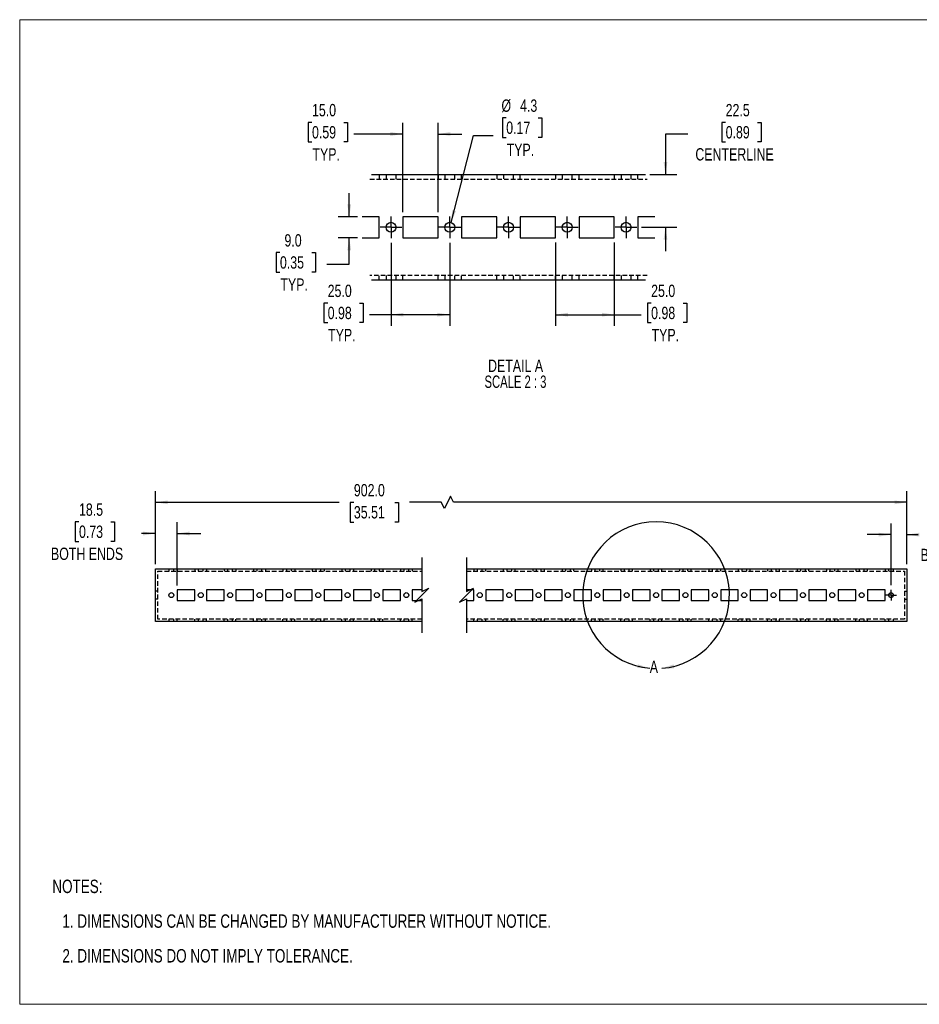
# Model space of a CAD drawing. Header units: millimetres. Extents: x 0 to 1295, y 0 to 838.
# Tile 1 of 4: x 0 to 766, y 0 to 838. Entities that reach past the tile are written whole.
import ezdxf

# ---------------------------------------------------------------- set-up
doc = ezdxf.new("R2010")
doc.units = ezdxf.units.MM
doc.header["$LTSCALE"] = 3
doc.linetypes.add('CENTERX2', pattern=[20.32, 12.7, -2.54, 2.54, -2.54])
doc.linetypes.add('HIDDEN', pattern=[1.905, 1.27, -0.635])
doc.layers.add('CENTER', color=40, linetype='CENTERX2')
doc.layers.add('HIDDEN', color=102, linetype='HIDDEN')
doc.layers.add('DIMENSIONS', color=140, linetype='Continuous', lineweight=25)
doc.layers.add('TEXT', color=140, linetype='Continuous', lineweight=25)
doc.styles.add('SLDTEXTSTYLE0', font='TXT', dxfattribs={"width": 0.75})
doc.styles.add('SLDTEXTSTYLE1', font='TXT', dxfattribs={"width": 0.681818})
doc.dimstyles.new('SLDDIMSTYLE0', dxfattribs={"dimtxt": 10.5, "dimasz": 10.5, "dimexe": 0, "dimexo": 0.0625, "dimgap": 2.625, "dimtad": 0, "dimtih": 1, "dimtoh": 1, "dimdec": 1, "dimrnd": 1e-09, "dimzin": 12, "dimdsep": 46, "dimtxsty": 'SLDTEXTSTYLE0', "dimsah": 1, "dimcen": 0.09, "dimadec": 0, "dimazin": 3, "dimtfac": 1, "dimtdec": 1, "dimtmove": 0, "dimatfit": 0, "dimfxl": 0, "dimfrac": 2, "dimtolj": 1, "dimtzin": 12, "dimarcsym": 0})
doc.dimstyles.new('SLDDIMSTYLE1', dxfattribs={"dimtxt": 10.5, "dimasz": 10.5, "dimexe": 0, "dimexo": 0.0625, "dimgap": 2.625, "dimtad": 0, "dimtih": 1, "dimtoh": 1, "dimdec": 1, "dimrnd": 1e-09, "dimzin": 4, "dimdsep": 46, "dimtxsty": 'SLDTEXTSTYLE0', "dimsah": 1, "dimcen": 0.09, "dimadec": 0, "dimazin": 1, "dimtfac": 1, "dimtdec": 1, "dimtofl": 0, "dimtmove": 0, "dimatfit": 3, "dimfxl": 0, "dimfrac": 2, "dimtolj": 1, "dimtzin": 12, "dimarcsym": 0})
doc.dimstyles.new('SLDDIMSTYLE4', dxfattribs={"dimtxt": 10.5, "dimasz": 10.5, "dimexe": 0, "dimexo": 0.0625, "dimgap": 2.625, "dimtad": 0, "dimtih": 1, "dimtoh": 1, "dimdec": 1, "dimlfac": 0.5, "dimrnd": 1e-09, "dimzin": 12, "dimdsep": 46, "dimtxsty": 'SLDTEXTSTYLE0', "dimsah": 1, "dimcen": 0.09, "dimadec": 0, "dimazin": 3, "dimtfac": 1, "dimtdec": 1, "dimtmove": 0, "dimatfit": 0, "dimfxl": 0, "dimfrac": 2, "dimtolj": 1, "dimtzin": 12, "dimarcsym": 0})
doc.dimstyles.new('SLDDIMSTYLE5', dxfattribs={"dimtxt": 10.5, "dimasz": 10.5, "dimexe": 0, "dimexo": 0.0625, "dimgap": 2.625, "dimtad": 0, "dimtih": 1, "dimtoh": 1, "dimdec": 1, "dimlfac": 0.5, "dimrnd": 1e-09, "dimzin": 12, "dimdsep": 46, "dimtxsty": 'SLDTEXTSTYLE0', "dimsah": 1, "dimcen": 0, "dimadec": 0, "dimazin": 3, "dimtfac": 1, "dimtdec": 1, "dimtofl": 0, "dimtmove": 0, "dimatfit": 3, "dimfxl": 0, "dimfrac": 2, "dimtolj": 1, "dimtzin": 12, "dimarcsym": 0})
doc.dimstyles.new('SLDDIMSTYLE6', dxfattribs={"dimtxt": 10.5, "dimasz": 10.5, "dimexe": 0, "dimexo": 0.0625, "dimgap": 2.625, "dimtad": 0, "dimtih": 1, "dimtoh": 1, "dimdec": 1, "dimlfac": 0.5, "dimrnd": 1e-09, "dimzin": 4, "dimdsep": 46, "dimtxsty": 'SLDTEXTSTYLE0', "dimsah": 1, "dimcen": 0.09, "dimadec": 0, "dimazin": 1, "dimtfac": 1, "dimtdec": 1, "dimtmove": 0, "dimatfit": 0, "dimfxl": 0, "dimfrac": 2, "dimtolj": 1, "dimtzin": 12, "dimarcsym": 0})
doc.dimstyles.new('SLDDIMSTYLE7', dxfattribs={"dimtxt": 10.5, "dimasz": 10.5, "dimexe": 0, "dimexo": 0.0625, "dimgap": 2.625, "dimtad": 0, "dimtih": 1, "dimtoh": 1, "dimdec": 1, "dimlfac": 0.5, "dimrnd": 1e-09, "dimzin": 4, "dimdsep": 46, "dimtxsty": 'SLDTEXTSTYLE0', "dimsah": 1, "dimcen": 0.09, "dimadec": 0, "dimazin": 1, "dimtfac": 1, "dimtdec": 1, "dimtofl": 0, "dimtmove": 0, "dimatfit": 3, "dimfxl": 0, "dimfrac": 2, "dimtolj": 1, "dimtzin": 12, "dimarcsym": 0})

# ---------------------------------------------------------------- blocks, each defined once
blk = doc.blocks.new('SW_NOTE_0')
at = {"layer": 'TEXT', "color": 0, "char_height": 11.43, "attachment_point": 1, "style": 'SLDTEXTSTYLE0'}
for s, insert in [('NOTES:', (0, 14.73)), ('1. DIMENSIONS CAN BE CHANGED BY MANUFACTURER WITHOUT NOTICE.', (8.57, -14.83)), ('2. DIMENSIONS DO NOT IMPLY TOLERANCE.', (8.57, -44.38))]:
    blk.add_mtext(s, dxfattribs=dict(at, insert=insert))
blk = doc.blocks.new('_D')
at = {"layer": 'DIMENSIONS'}
for p, q in [((741.64, 356.78), (741.64, 409.34)), ((755.14, 374.62), (755.14, 409.34)), ((790.66, 409.7), (787.46, 409.7)), ((787.46, 409.7), (787.46, 393.03)), ((817.81, 409.7), (821.01, 409.7)), ((821.01, 409.7), (821.01, 393.03)), ((741.64, 399.82), (721.45, 399.82)), ((755.14, 399.82), (764.67, 399.82)), ((787.46, 393.03), (790.66, 393.03)), ((821.01, 393.03), (817.81, 393.03))]:
    blk.add_line(p, q, dxfattribs=at)
for points in [[(741.64, 399.82), (731.14, 401.44), (731.14, 398.2)], [(755.14, 399.82), (765.64, 398.2), (765.64, 401.44)]]:
    blk.add_solid(points, dxfattribs=at)
at = {"layer": 'DIMENSIONS', "char_height": 10.5, "attachment_point": 1, "style": 'SLDTEXTSTYLE0'}
for s, insert in [('13.5', (790.66, 425.37)), ('0.53', (790.66, 406.57)), ('BOTH ENDS', (766.81, 387.76))]:
    blk.add_mtext(s, dxfattribs=dict(at, insert=insert))
blk = doc.blocks.new('_D_1')
at = {"layer": 'DIMENSIONS'}
for p, q in [((50.47, 410.69), (47.27, 410.69)), ((47.27, 410.69), (47.27, 394.02)), ((77.63, 410.69), (80.83, 410.69)), ((80.83, 410.69), (80.83, 394.02)), ((115.58, 374.62), (115.58, 410.33)), ((134.08, 356.62), (134.08, 410.33)), ((47.27, 394.02), (50.47, 394.02)), ((80.83, 394.02), (77.63, 394.02)), ((115.58, 400.81), (103.61, 400.81)), ((134.08, 400.81), (154.28, 400.81))]:
    blk.add_line(p, q, dxfattribs=at)
for points in [[(115.58, 400.81), (105.08, 402.42), (105.08, 399.19)], [(134.08, 400.81), (144.58, 399.19), (144.58, 402.42)]]:
    blk.add_solid(points, dxfattribs=at)
at = {"layer": 'DIMENSIONS', "char_height": 10.5, "attachment_point": 1, "style": 'SLDTEXTSTYLE0'}
for s, insert in [('18.5', (50.47, 426.36)), ('0.73', (50.47, 407.55)), ('BOTH ENDS', (26.62, 388.75))]:
    blk.add_mtext(s, dxfattribs=dict(at, insert=insert))
blk = doc.blocks.new('_D_2')
at = {"layer": 'DIMENSIONS'}
for p, q in [((115.58, 374.62), (115.58, 436.85)), ((755.14, 374.62), (755.14, 436.85)), ((366.69, 432.58), (361.44, 422.08)), ((369.31, 427.33), (366.69, 432.58)), ((115.58, 427.33), (272.02, 427.33)), ((284.43, 427.25), (281.23, 427.25)), ((281.23, 427.25), (281.23, 410.58)), ((319.34, 427.25), (322.54, 427.25)), ((322.54, 427.25), (322.54, 410.58)), ((358.81, 427.33), (331.75, 427.33)), ((361.44, 422.08), (358.81, 427.33)), ((755.14, 427.33), (369.31, 427.33)), ((281.23, 410.58), (284.43, 410.58)), ((322.54, 410.58), (319.34, 410.58))]:
    blk.add_line(p, q, dxfattribs=at)
for points in [[(115.58, 427.33), (126.08, 425.71), (126.08, 428.94)], [(755.14, 427.33), (744.64, 428.94), (744.64, 425.71)]]:
    blk.add_solid(points, dxfattribs=at)
at = {"layer": 'DIMENSIONS', "char_height": 10.5, "attachment_point": 1, "style": 'SLDTEXTSTYLE0'}
for s, insert in [('902.0', (284.43, 442.92)), ('35.51', (284.43, 424.12))]:
    blk.add_mtext(s, dxfattribs=dict(at, insert=insert))
blk = doc.blocks.new('SW_CENTERMARKSYMBOL_0')
at = {"layer": 'CENTER', "color": 0}
for p, q in [((-2.54, 0), (-4.66, 0)), ((0, 0), (-2.54, 0)), ((0, 2.54), (0, 4.66)), ((0, 0), (0, 2.54)), ((0, 0), (0, -2.54)), ((0, 0), (2.54, 0)), ((2.54, 0), (4.66, 0)), ((0, -2.54), (0, -4.66))]:
    blk.add_line(p, q, dxfattribs=at)
blk = doc.blocks.new('_D_7')
at = {"layer": 'DIMENSIONS'}
for p, q in [((600.88, 750.77), (597.68, 750.77)), ((597.68, 750.77), (597.68, 734.1)), ((628.03, 750.77), (631.23, 750.77)), ((631.23, 750.77), (631.23, 734.1)), ((568.71, 740.89), (549.66, 740.89)), ((549.66, 740.89), (549.66, 706.47)), ((597.68, 734.1), (600.88, 734.1)), ((631.23, 734.1), (628.03, 734.1)), ((536.43, 706.47), (559.19, 706.47)), ((529.21, 661.47), (559.19, 661.47)), ((549.66, 661.47), (549.66, 641.28))]:
    blk.add_line(p, q, dxfattribs=at)
for points in [[(549.66, 706.47), (551.28, 716.97), (548.05, 716.97)], [(549.66, 661.47), (548.05, 650.97), (551.28, 650.97)]]:
    blk.add_solid(points, dxfattribs=at)
at = {"layer": 'DIMENSIONS', "char_height": 10.5, "attachment_point": 1, "style": 'SLDTEXTSTYLE0'}
for s, insert in [('22.5', (600.88, 766.44)), ('0.89', (600.88, 747.63)), ('CENTERLINE', (575.1, 728.83))]:
    blk.add_mtext(s, dxfattribs=dict(at, insert=insert))
blk = doc.blocks.new('_D_8')
at = {"layer": 'DIMENSIONS'}
for p, q in [((414.1, 754.61), (410.9, 754.61)), ((410.9, 754.61), (410.9, 737.94)), ((441.25, 754.61), (444.45, 754.61)), ((444.45, 754.61), (444.45, 737.94)), ((367.14, 665.58), (386.27, 739.48)), ((386.27, 739.48), (402.93, 739.48)), ((410.9, 737.94), (414.1, 737.94)), ((444.45, 737.94), (441.25, 737.94))]:
    blk.add_line(p, q, dxfattribs=at)
blk.add_solid([(367.14, 665.58), (371.33, 675.34), (368.21, 676.15)], dxfattribs=at)
at = {"layer": 'DIMENSIONS', "char_height": 10.5, "attachment_point": 1, "style": 'SLDTEXTSTYLE0'}
for s, insert in [('%%c', (410.06, 770.28)), ('4.3', (425.89, 770.28)), ('0.17', (414.1, 751.48)), ('TYP.', (414.47, 732.68))]:
    blk.add_mtext(s, dxfattribs=dict(at, insert=insert))
blk = doc.blocks.new('_D_9')
at = {"layer": 'DIMENSIONS'}
for p, q in [((248.79, 750.77), (245.59, 750.77)), ((245.59, 750.77), (245.59, 734.1)), ((275.94, 750.77), (279.14, 750.77)), ((279.14, 750.77), (279.14, 734.1)), ((326.07, 674.28), (326.07, 750.41)), ((356.07, 674.28), (356.07, 750.41)), ((326.07, 740.89), (284.47, 740.89)), ((356.07, 740.89), (376.27, 740.89)), ((245.59, 734.1), (248.79, 734.1)), ((279.14, 734.1), (275.94, 734.1))]:
    blk.add_line(p, q, dxfattribs=at)
for points in [[(326.07, 740.89), (315.57, 742.5), (315.57, 739.27)], [(356.07, 740.89), (366.57, 739.27), (366.57, 742.5)]]:
    blk.add_solid(points, dxfattribs=at)
at = {"layer": 'DIMENSIONS', "char_height": 10.5, "attachment_point": 1, "style": 'SLDTEXTSTYLE0'}
for s, insert in [('15.0', (248.79, 766.44)), ('0.59', (248.79, 747.63)), ('TYP.', (249.16, 728.83))]:
    blk.add_mtext(s, dxfattribs=dict(at, insert=insert))
blk = doc.blocks.new('_D_10')
at = {"layer": 'DIMENSIONS'}
for p, q in [((280.49, 670.47), (280.49, 690.66)), ((287.66, 670.47), (270.96, 670.47)), ((287.66, 652.47), (270.96, 652.47)), ((280.49, 630.04), (280.49, 652.47)), ((221.49, 639.92), (218.3, 639.92)), ((218.3, 639.92), (218.3, 623.25)), ((248.65, 639.92), (251.85, 639.92)), ((251.85, 639.92), (251.85, 623.25)), ((261.44, 630.04), (280.49, 630.04)), ((218.3, 623.25), (221.49, 623.25)), ((251.85, 623.25), (248.65, 623.25))]:
    blk.add_line(p, q, dxfattribs=at)
for points in [[(280.49, 670.47), (282.1, 680.97), (278.87, 680.97)], [(280.49, 652.47), (278.87, 641.97), (282.1, 641.97)]]:
    blk.add_solid(points, dxfattribs=at)
at = {"layer": 'DIMENSIONS', "char_height": 10.5, "attachment_point": 1, "style": 'SLDTEXTSTYLE0'}
for s, insert in [('9.0', (225.37, 655.58)), ('0.35', (221.49, 636.78)), ('TYP.', (221.87, 617.98))]:
    blk.add_mtext(s, dxfattribs=dict(at, insert=insert))
blk = doc.blocks.new('_D_11')
at = {"layer": 'DIMENSIONS'}
for p, q in [((316.07, 648.33), (316.07, 577.55)), ((366.07, 648.33), (366.07, 577.55)), ((262.14, 596.95), (258.94, 596.95)), ((258.94, 596.95), (258.94, 580.28)), ((289.29, 596.95), (292.49, 596.95)), ((292.49, 596.95), (292.49, 580.28)), ((316.07, 587.07), (297.82, 587.07)), ((366.07, 587.07), (316.07, 587.07)), ((258.94, 580.28), (262.14, 580.28)), ((292.49, 580.28), (289.29, 580.28))]:
    blk.add_line(p, q, dxfattribs=at)
for points in [[(316.07, 587.07), (326.57, 585.46), (326.57, 588.69)], [(366.07, 587.07), (355.57, 588.69), (355.57, 585.46)]]:
    blk.add_solid(points, dxfattribs=at)
at = {"layer": 'DIMENSIONS', "char_height": 10.5, "attachment_point": 1, "style": 'SLDTEXTSTYLE0'}
for s, insert in [('25.0', (262.14, 612.62)), ('0.98', (262.14, 593.82)), ('TYP.', (262.51, 575.02))]:
    blk.add_mtext(s, dxfattribs=dict(at, insert=insert))
blk = doc.blocks.new('_D_12')
at = {"layer": 'DIMENSIONS'}
for p, q in [((456.07, 648.66), (456.07, 577.55)), ((506.07, 648.66), (506.07, 577.55)), ((537.45, 596.95), (534.25, 596.95)), ((534.25, 596.95), (534.25, 580.28)), ((564.6, 596.95), (567.8, 596.95)), ((567.8, 596.95), (567.8, 580.28)), ((456.07, 587.07), (506.07, 587.07)), ((506.07, 587.07), (528.92, 587.07)), ((534.25, 580.28), (537.45, 580.28)), ((567.8, 580.28), (564.6, 580.28))]:
    blk.add_line(p, q, dxfattribs=at)
for points in [[(456.07, 587.07), (466.57, 585.46), (466.57, 588.69)], [(506.07, 587.07), (495.57, 588.69), (495.57, 585.46)]]:
    blk.add_solid(points, dxfattribs=at)
at = {"layer": 'DIMENSIONS', "char_height": 10.5, "attachment_point": 1, "style": 'SLDTEXTSTYLE0'}
for s, insert in [('25.0', (537.45, 612.62)), ('0.98', (537.45, 593.82)), ('TYP.', (537.82, 575.02))]:
    blk.add_mtext(s, dxfattribs=dict(at, insert=insert))
blk = doc.blocks.new('SW_NOTE_0_3')
at = {"layer": 'TEXT', "color": 0, "char_height": 10.5, "attachment_point": 2}
for s, insert, style in [('DETAIL A', (28.22, 13.54), 'SLDTEXTSTYLE0'), ('SCALE 2 : 3', (28.13, -0.04), 'SLDTEXTSTYLE1')]:
    blk.add_mtext(s, dxfattribs=dict(at, insert=insert, style=style))
blk = doc.blocks.new('SW_CENTERMARKSYMBOL_3')
at = {"layer": 'CENTER', "color": 0}
for p, q in [((0, 5.08), (0, 9.33)), ((-5.08, 0), (-9.33, 0)), ((0, 0), (-5.08, 0)), ((0, 0), (0, 5.08)), ((0, 0), (0, -5.08)), ((0, 0), (5.08, 0)), ((5.08, 0), (9.33, 0)), ((0, -5.08), (0, -9.33))]:
    blk.add_line(p, q, dxfattribs=at)
blk = doc.blocks.new('SW_CENTERMARKSYMBOL_4')
at = {"layer": 'CENTER', "color": 0}
for p, q in [((0, 5.08), (0, 9.33)), ((-5.08, 0), (-9.33, 0)), ((0, 0), (-5.08, 0)), ((0, 0), (0, 5.08)), ((0, 0), (0, -5.08)), ((0, 0), (5.08, 0)), ((5.08, 0), (9.33, 0)), ((0, -5.08), (0, -9.33))]:
    blk.add_line(p, q, dxfattribs=at)
blk = doc.blocks.new('SW_CENTERMARKSYMBOL_5')
at = {"layer": 'CENTER', "color": 0}
for p, q in [((0, 5.08), (0, 9.33)), ((-5.08, 0), (-9.33, 0)), ((0, 0), (-5.08, 0)), ((0, 0), (0, 5.08)), ((0, 0), (0, -5.08)), ((0, 0), (5.08, 0)), ((5.08, 0), (9.33, 0)), ((0, -5.08), (0, -9.33))]:
    blk.add_line(p, q, dxfattribs=at)
blk = doc.blocks.new('SW_CENTERMARKSYMBOL_6')
at = {"layer": 'CENTER', "color": 0}
for p, q in [((0, 5.08), (0, 9.33)), ((-5.08, 0), (-9.33, 0)), ((0, 0), (-5.08, 0)), ((0, 0), (0, 5.08)), ((0, 0), (0, -5.08)), ((0, 0), (5.08, 0)), ((5.08, 0), (9.33, 0)), ((0, -5.08), (0, -9.33))]:
    blk.add_line(p, q, dxfattribs=at)
blk = doc.blocks.new('SW_CENTERMARKSYMBOL_7')
at = {"layer": 'CENTER', "color": 0}
for p, q in [((0, 5.08), (0, 9.33)), ((-5.08, 0), (-9.33, 0)), ((0, 0), (-5.08, 0)), ((0, 0), (0, 5.08)), ((0, 0), (0, -5.08)), ((0, 0), (5.08, 0)), ((5.08, 0), (9.33, 0)), ((0, -5.08), (0, -9.33))]:
    blk.add_line(p, q, dxfattribs=at)

msp = doc.modelspace()

# ---------------------------------------------------------------- linework, layer by layer
at = {"color": 7, "linetype": 'Continuous', "lineweight": 18}
for p, q in [((0, 0), (0, 838.2)), ((0, 838.2), (1295.4, 838.2)), ((0, 0), (1295.4, 0))]:
    msp.add_line(p, q, dxfattribs=at)
for p, q in [((299.53, 706.47), (532.62, 706.47)), ((306.07, 670.47), (291.47, 670.47)), ((306.07, 652.47), (306.07, 670.47)), ((356.07, 670.47), (326.07, 670.47)), ((326.07, 670.47), (326.07, 652.47)), ((356.07, 652.47), (356.07, 670.47)), ((406.07, 670.47), (376.07, 670.47)), ((376.07, 670.47), (376.07, 652.47)), ((406.07, 652.47), (406.07, 670.47)), ((456.07, 670.47), (426.07, 670.47)), ((426.07, 670.47), (426.07, 652.47)), ((456.07, 652.47), (456.07, 670.47)), ((506.07, 670.47), (476.07, 670.47)), ((476.07, 670.47), (476.07, 652.47)), ((506.07, 652.47), (506.07, 670.47)), ((540.68, 670.47), (526.07, 670.47)), ((526.07, 670.47), (526.07, 652.47)), ((291.47, 652.47), (306.07, 652.47)), ((326.07, 652.47), (356.07, 652.47)), ((376.07, 652.47), (406.07, 652.47)), ((426.07, 652.47), (456.07, 652.47)), ((476.07, 652.47), (506.07, 652.47)), ((526.07, 652.47), (540.68, 652.47)), ((532.62, 616.47), (299.53, 616.47)), ((115.58, 325.81), (115.58, 370.81)), ((115.58, 370.81), (342.28, 370.81)), ((380.38, 370.81), (755.14, 370.81)), ((755.14, 370.81), (755.14, 325.81)), ((149.08, 352.81), (134.08, 352.81)), ((134.08, 352.81), (134.08, 343.81)), ((149.08, 343.81), (149.08, 352.81)), ((174.08, 352.81), (159.08, 352.81)), ((159.08, 352.81), (159.08, 343.81)), ((174.08, 343.81), (174.08, 352.81)), ((199.08, 352.81), (184.08, 352.81)), ((184.08, 352.81), (184.08, 343.81)), ((199.08, 343.81), (199.08, 352.81)), ((224.08, 352.81), (209.08, 352.81)), ((209.08, 352.81), (209.08, 343.81)), ((224.08, 343.81), (224.08, 352.81)), ((249.08, 352.81), (234.08, 352.81)), ((234.08, 352.81), (234.08, 343.81)), ((249.08, 343.81), (249.08, 352.81)), ((274.08, 352.81), (259.08, 352.81)), ((259.08, 352.81), (259.08, 343.81)), ((274.08, 343.81), (274.08, 352.81)), ((299.08, 352.81), (284.08, 352.81)), ((284.08, 352.81), (284.08, 343.81)), ((299.08, 343.81), (299.08, 352.81)), ((324.08, 352.81), (309.08, 352.81)), ((309.08, 352.81), (309.08, 343.81)), ((324.08, 343.81), (324.08, 352.81)), ((342.28, 352.81), (334.08, 352.81)), ((334.08, 352.81), (334.08, 343.81)), ((386.64, 352.81), (380.38, 352.81)), ((386.64, 343.81), (386.64, 352.81)), ((411.64, 352.81), (396.64, 352.81)), ((396.64, 352.81), (396.64, 343.81)), ((411.64, 343.81), (411.64, 352.81)), ((436.64, 352.81), (421.64, 352.81)), ((421.64, 352.81), (421.64, 343.81)), ((436.64, 343.81), (436.64, 352.81)), ((461.64, 352.81), (446.64, 352.81)), ((446.64, 352.81), (446.64, 343.81)), ((461.64, 343.81), (461.64, 352.81)), ((486.64, 352.81), (471.64, 352.81)), ((471.64, 352.81), (471.64, 343.81)), ((486.64, 343.81), (486.64, 352.81)), ((511.64, 352.81), (496.64, 352.81)), ((496.64, 352.81), (496.64, 343.81)), ((511.64, 343.81), (511.64, 352.81)), ((536.64, 352.81), (521.64, 352.81)), ((521.64, 352.81), (521.64, 343.81)), ((536.64, 343.81), (536.64, 352.81)), ((561.64, 352.81), (546.64, 352.81)), ((546.64, 352.81), (546.64, 343.81)), ((561.64, 343.81), (561.64, 352.81)), ((586.64, 352.81), (571.64, 352.81)), ((571.64, 352.81), (571.64, 343.81)), ((586.64, 343.81), (586.64, 352.81)), ((611.64, 352.81), (596.64, 352.81)), ((596.64, 352.81), (596.64, 343.81)), ((611.64, 343.81), (611.64, 352.81)), ((636.64, 352.81), (621.64, 352.81)), ((621.64, 352.81), (621.64, 343.81)), ((636.64, 343.81), (636.64, 352.81)), ((661.64, 352.81), (646.64, 352.81)), ((646.64, 352.81), (646.64, 343.81)), ((661.64, 343.81), (661.64, 352.81)), ((686.64, 352.81), (671.64, 352.81)), ((671.64, 352.81), (671.64, 343.81)), ((686.64, 343.81), (686.64, 352.81)), ((711.64, 352.81), (696.64, 352.81)), ((696.64, 352.81), (696.64, 343.81)), ((711.64, 343.81), (711.64, 352.81)), ((736.64, 352.81), (721.64, 352.81)), ((721.64, 352.81), (721.64, 343.81)), ((736.64, 343.81), (736.64, 352.81)), ((134.08, 343.81), (149.08, 343.81)), ((159.08, 343.81), (174.08, 343.81)), ((184.08, 343.81), (199.08, 343.81)), ((209.08, 343.81), (224.08, 343.81)), ((234.08, 343.81), (249.08, 343.81)), ((259.08, 343.81), (274.08, 343.81)), ((284.08, 343.81), (299.08, 343.81)), ((309.08, 343.81), (324.08, 343.81)), ((334.08, 343.81), (342.28, 343.81)), ((380.38, 343.81), (386.64, 343.81)), ((396.64, 343.81), (411.64, 343.81)), ((421.64, 343.81), (436.64, 343.81)), ((446.64, 343.81), (461.64, 343.81)), ((471.64, 343.81), (486.64, 343.81)), ((496.64, 343.81), (511.64, 343.81)), ((521.64, 343.81), (536.64, 343.81)), ((546.64, 343.81), (561.64, 343.81)), ((571.64, 343.81), (586.64, 343.81)), ((596.64, 343.81), (611.64, 343.81)), ((621.64, 343.81), (636.64, 343.81)), ((646.64, 343.81), (661.64, 343.81)), ((671.64, 343.81), (686.64, 343.81)), ((696.64, 343.81), (711.64, 343.81)), ((721.64, 343.81), (736.64, 343.81)), ((342.28, 325.81), (115.58, 325.81)), ((755.14, 325.81), (380.38, 325.81))]:
    msp.add_line(p, q)
for centre, radius in [((316.07, 661.47), 4.25), ((366.07, 661.47), 4.25), ((416.07, 661.47), 4.25), ((466.07, 661.47), 4.25), ((516.07, 661.47), 4.25), ((129.08, 348.31), 2.13), ((154.08, 348.31), 2.12), ((179.08, 348.31), 2.12), ((204.08, 348.31), 2.12), ((229.08, 348.31), 2.12), ((254.08, 348.31), 2.13), ((279.08, 348.31), 2.12), ((304.08, 348.31), 2.12), ((329.08, 348.31), 2.12), ((391.64, 348.31), 2.12), ((416.64, 348.31), 2.13), ((441.64, 348.31), 2.12), ((466.64, 348.31), 2.12), ((491.64, 348.31), 2.12), ((516.64, 348.31), 2.12), ((541.64, 348.31), 2.12), ((566.64, 348.31), 2.12), ((591.64, 348.31), 2.12), ((616.64, 348.31), 2.13), ((641.64, 348.31), 2.12), ((666.64, 348.31), 2.12), ((691.64, 348.31), 2.12), ((716.64, 348.31), 2.12), ((741.64, 348.31), 2.13)]:
    msp.add_circle(centre, radius)
at = {"layer": 'DIMENSIONS', "color": 140}
for p, q in [((342.28, 380.33), (342.28, 351.31)), ((380.38, 380.33), (380.38, 351.31)), ((342.28, 351.31), (348.28, 354.31)), ((348.28, 354.31), (342.28, 348.31)), ((380.38, 351.31), (386.38, 354.31)), ((386.38, 354.31), (380.38, 348.31)), ((342.28, 348.31), (336.28, 342.31)), ((336.28, 342.31), (342.28, 345.31)), ((342.28, 345.31), (342.28, 316.28)), ((380.38, 348.31), (374.38, 342.31)), ((374.38, 342.31), (380.38, 345.31)), ((380.38, 345.31), (380.38, 316.28))]:
    msp.add_line(p, q, dxfattribs=at)
at = {"layer": 'HIDDEN'}
for p, q in [((306.07, 706.47), (306.07, 702.47)), ((311.82, 706.47), (311.82, 702.47)), ((320.32, 702.47), (320.32, 706.47)), ((326.07, 702.47), (326.07, 706.47)), ((356.07, 706.47), (356.07, 702.47)), ((361.82, 706.47), (361.82, 702.47)), ((370.32, 702.47), (370.32, 706.47)), ((376.07, 702.47), (376.07, 706.47)), ((406.07, 706.47), (406.07, 702.47)), ((411.82, 706.47), (411.82, 702.47)), ((420.32, 702.47), (420.32, 706.47)), ((426.07, 702.47), (426.07, 706.47)), ((456.07, 706.47), (456.07, 702.47)), ((461.82, 706.47), (461.82, 702.47)), ((470.32, 702.47), (470.32, 706.47)), ((476.07, 702.47), (476.07, 706.47)), ((506.07, 706.47), (506.07, 702.47)), ((511.82, 706.47), (511.82, 702.47)), ((520.32, 702.47), (520.32, 706.47)), ((526.07, 702.47), (526.07, 706.47)), ((298.06, 702.47), (534.08, 702.47)), ((534.08, 620.47), (298.06, 620.47)), ((306.07, 616.47), (306.07, 620.47)), ((311.82, 620.47), (311.82, 616.47)), ((320.32, 616.47), (320.32, 620.47)), ((326.07, 616.47), (326.07, 620.47)), ((356.07, 616.47), (356.07, 620.47)), ((361.82, 620.47), (361.82, 616.47)), ((370.32, 616.47), (370.32, 620.47)), ((376.07, 616.47), (376.07, 620.47)), ((406.07, 616.47), (406.07, 620.47)), ((411.82, 620.47), (411.82, 616.47)), ((420.32, 616.47), (420.32, 620.47)), ((426.07, 616.47), (426.07, 620.47)), ((456.07, 616.47), (456.07, 620.47)), ((461.82, 620.47), (461.82, 616.47)), ((470.32, 616.47), (470.32, 620.47)), ((476.07, 616.47), (476.07, 620.47)), ((506.07, 616.47), (506.07, 620.47)), ((511.82, 620.47), (511.82, 616.47)), ((520.32, 616.47), (520.32, 620.47)), ((526.07, 616.47), (526.07, 620.47)), ((126.96, 370.81), (126.96, 368.81)), ((131.21, 368.81), (131.21, 370.81)), ((134.08, 370.81), (134.08, 368.81)), ((149.08, 370.81), (149.08, 368.81)), ((151.96, 370.81), (151.96, 368.81)), ((156.21, 368.81), (156.21, 370.81)), ((159.08, 370.81), (159.08, 368.81)), ((174.08, 370.81), (174.08, 368.81)), ((176.96, 370.81), (176.96, 368.81)), ((181.21, 368.81), (181.21, 370.81)), ((184.08, 370.81), (184.08, 368.81)), ((199.08, 370.81), (199.08, 368.81)), ((201.96, 370.81), (201.96, 368.81)), ((206.21, 368.81), (206.21, 370.81)), ((209.08, 370.81), (209.08, 368.81)), ((224.08, 370.81), (224.08, 368.81)), ((226.96, 370.81), (226.96, 368.81)), ((231.21, 368.81), (231.21, 370.81)), ((234.08, 370.81), (234.08, 368.81)), ((249.08, 370.81), (249.08, 368.81)), ((251.96, 370.81), (251.96, 368.81)), ((256.21, 368.81), (256.21, 370.81)), ((259.08, 370.81), (259.08, 368.81)), ((274.08, 370.81), (274.08, 368.81)), ((276.96, 370.81), (276.96, 368.81)), ((281.21, 368.81), (281.21, 370.81)), ((284.08, 370.81), (284.08, 368.81)), ((299.08, 370.81), (299.08, 368.81)), ((301.96, 370.81), (301.96, 368.81)), ((306.21, 368.81), (306.21, 370.81)), ((309.08, 370.81), (309.08, 368.81)), ((324.08, 370.81), (324.08, 368.81)), ((326.96, 370.81), (326.96, 368.81)), ((331.21, 368.81), (331.21, 370.81)), ((334.08, 370.81), (334.08, 368.81)), ((386.64, 370.81), (386.64, 368.81)), ((389.52, 370.81), (389.52, 368.81)), ((393.77, 368.81), (393.77, 370.81)), ((396.64, 368.81), (396.64, 370.81)), ((411.64, 370.81), (411.64, 368.81)), ((414.52, 370.81), (414.52, 368.81)), ((418.77, 368.81), (418.77, 370.81)), ((421.64, 368.81), (421.64, 370.81)), ((436.64, 370.81), (436.64, 368.81)), ((439.52, 370.81), (439.52, 368.81)), ((443.77, 368.81), (443.77, 370.81)), ((446.64, 368.81), (446.64, 370.81)), ((461.64, 370.81), (461.64, 368.81)), ((464.52, 370.81), (464.52, 368.81)), ((468.77, 368.81), (468.77, 370.81)), ((471.64, 368.81), (471.64, 370.81)), ((486.64, 370.81), (486.64, 368.81)), ((489.52, 370.81), (489.52, 368.81)), ((493.77, 368.81), (493.77, 370.81)), ((496.64, 368.81), (496.64, 370.81)), ((511.64, 370.81), (511.64, 368.81)), ((514.52, 370.81), (514.52, 368.81)), ((518.77, 368.81), (518.77, 370.81)), ((521.64, 368.81), (521.64, 370.81)), ((536.64, 370.81), (536.64, 368.81)), ((539.52, 370.81), (539.52, 368.81)), ((543.77, 368.81), (543.77, 370.81)), ((546.64, 368.81), (546.64, 370.81)), ((561.64, 370.81), (561.64, 368.81)), ((564.52, 370.81), (564.52, 368.81)), ((568.77, 368.81), (568.77, 370.81)), ((571.64, 368.81), (571.64, 370.81)), ((586.64, 370.81), (586.64, 368.81)), ((589.52, 370.81), (589.52, 368.81)), ((593.77, 368.81), (593.77, 370.81)), ((596.64, 368.81), (596.64, 370.81)), ((611.64, 370.81), (611.64, 368.81)), ((614.52, 370.81), (614.52, 368.81)), ((618.77, 368.81), (618.77, 370.81)), ((621.64, 368.81), (621.64, 370.81)), ((636.64, 370.81), (636.64, 368.81)), ((639.52, 370.81), (639.52, 368.81)), ((643.77, 368.81), (643.77, 370.81)), ((646.64, 368.81), (646.64, 370.81)), ((661.64, 370.81), (661.64, 368.81)), ((664.52, 370.81), (664.52, 368.81)), ((668.77, 368.81), (668.77, 370.81)), ((671.64, 368.81), (671.64, 370.81)), ((686.64, 370.81), (686.64, 368.81)), ((689.52, 370.81), (689.52, 368.81)), ((693.77, 368.81), (693.77, 370.81)), ((696.64, 368.81), (696.64, 370.81)), ((711.64, 370.81), (711.64, 368.81)), ((714.52, 370.81), (714.52, 368.81)), ((718.77, 368.81), (718.77, 370.81)), ((721.64, 368.81), (721.64, 370.81)), ((736.64, 370.81), (736.64, 368.81)), ((739.52, 370.81), (739.52, 368.81)), ((743.77, 368.81), (743.77, 370.81)), ((117.58, 327.81), (117.58, 368.81)), ((117.58, 368.81), (342.28, 368.81)), ((380.38, 368.81), (753.14, 368.81)), ((753.14, 368.81), (753.14, 327.81)), ((117.58, 351.81), (115.58, 351.81)), ((117.58, 344.81), (115.58, 344.81)), ((753.14, 351.81), (755.14, 351.81)), ((753.14, 344.81), (755.14, 344.81)), ((342.28, 327.81), (117.58, 327.81)), ((126.96, 327.81), (126.96, 325.81)), ((131.21, 325.81), (131.21, 327.81)), ((134.08, 325.81), (134.08, 327.81)), ((149.08, 325.81), (149.08, 327.81)), ((151.96, 327.81), (151.96, 325.81)), ((156.21, 325.81), (156.21, 327.81)), ((159.08, 325.81), (159.08, 327.81)), ((174.08, 325.81), (174.08, 327.81)), ((176.96, 327.81), (176.96, 325.81)), ((181.21, 325.81), (181.21, 327.81)), ((184.08, 325.81), (184.08, 327.81)), ((199.08, 325.81), (199.08, 327.81)), ((201.96, 327.81), (201.96, 325.81)), ((206.21, 325.81), (206.21, 327.81)), ((209.08, 325.81), (209.08, 327.81)), ((224.08, 325.81), (224.08, 327.81)), ((226.96, 327.81), (226.96, 325.81)), ((231.21, 325.81), (231.21, 327.81)), ((234.08, 325.81), (234.08, 327.81)), ((249.08, 325.81), (249.08, 327.81)), ((251.96, 327.81), (251.96, 325.81)), ((256.21, 325.81), (256.21, 327.81)), ((259.08, 325.81), (259.08, 327.81)), ((274.08, 325.81), (274.08, 327.81)), ((276.96, 327.81), (276.96, 325.81)), ((281.21, 325.81), (281.21, 327.81)), ((284.08, 325.81), (284.08, 327.81)), ((299.08, 325.81), (299.08, 327.81)), ((301.96, 327.81), (301.96, 325.81)), ((306.21, 325.81), (306.21, 327.81)), ((309.08, 325.81), (309.08, 327.81)), ((324.08, 325.81), (324.08, 327.81)), ((326.96, 327.81), (326.96, 325.81)), ((331.21, 325.81), (331.21, 327.81)), ((334.08, 325.81), (334.08, 327.81)), ((753.14, 327.81), (380.38, 327.81)), ((386.64, 325.81), (386.64, 327.81)), ((389.52, 327.81), (389.52, 325.81)), ((393.77, 325.81), (393.77, 327.81)), ((396.64, 325.81), (396.64, 327.81)), ((411.64, 325.81), (411.64, 327.81)), ((414.52, 327.81), (414.52, 325.81)), ((418.77, 325.81), (418.77, 327.81)), ((421.64, 325.81), (421.64, 327.81)), ((436.64, 325.81), (436.64, 327.81)), ((439.52, 327.81), (439.52, 325.81)), ((443.77, 325.81), (443.77, 327.81)), ((446.64, 325.81), (446.64, 327.81)), ((461.64, 325.81), (461.64, 327.81)), ((464.52, 327.81), (464.52, 325.81)), ((468.77, 325.81), (468.77, 327.81)), ((471.64, 325.81), (471.64, 327.81)), ((486.64, 325.81), (486.64, 327.81)), ((489.52, 327.81), (489.52, 325.81)), ((493.77, 325.81), (493.77, 327.81)), ((496.64, 325.81), (496.64, 327.81)), ((511.64, 325.81), (511.64, 327.81)), ((514.52, 327.81), (514.52, 325.81)), ((518.77, 325.81), (518.77, 327.81)), ((521.64, 325.81), (521.64, 327.81)), ((536.64, 325.81), (536.64, 327.81)), ((539.52, 327.81), (539.52, 325.81)), ((543.77, 325.81), (543.77, 327.81)), ((546.64, 325.81), (546.64, 327.81)), ((561.64, 325.81), (561.64, 327.81)), ((564.52, 327.81), (564.52, 325.81)), ((568.77, 325.81), (568.77, 327.81)), ((571.64, 325.81), (571.64, 327.81)), ((586.64, 325.81), (586.64, 327.81)), ((589.52, 327.81), (589.52, 325.81)), ((593.77, 325.81), (593.77, 327.81)), ((596.64, 325.81), (596.64, 327.81)), ((611.64, 325.81), (611.64, 327.81)), ((614.52, 327.81), (614.52, 325.81)), ((618.77, 325.81), (618.77, 327.81)), ((621.64, 325.81), (621.64, 327.81)), ((636.64, 325.81), (636.64, 327.81)), ((639.52, 327.81), (639.52, 325.81)), ((643.77, 325.81), (643.77, 327.81)), ((646.64, 325.81), (646.64, 327.81)), ((661.64, 325.81), (661.64, 327.81)), ((664.52, 327.81), (664.52, 325.81)), ((668.77, 325.81), (668.77, 327.81)), ((671.64, 325.81), (671.64, 327.81)), ((686.64, 325.81), (686.64, 327.81)), ((689.52, 327.81), (689.52, 325.81)), ((693.77, 325.81), (693.77, 327.81)), ((696.64, 325.81), (696.64, 327.81)), ((711.64, 325.81), (711.64, 327.81)), ((714.52, 327.81), (714.52, 325.81)), ((718.77, 325.81), (718.77, 327.81)), ((721.64, 325.81), (721.64, 327.81)), ((736.64, 325.81), (736.64, 327.81)), ((739.52, 327.81), (739.52, 325.81)), ((743.77, 325.81), (743.77, 327.81))]:
    msp.add_line(p, q, dxfattribs=at)
at = {"layer": 'TEXT'}
msp.add_arc((541.64, 348.31), 62.46, 274.57338, 265.07001, dxfattribs=at)
for points in [[(536.28, 286.07), (526.2, 289.44), (525.65, 286.26)], [(546.62, 286.04), (557.25, 286.16), (556.72, 289.35)]]:
    msp.add_solid(points, dxfattribs=at)

# ---------------------------------------------------------------- block references
at = {"layer": 'CENTER'}
for name, p in [('SW_CENTERMARKSYMBOL_7', (316.07, 661.47)), ('SW_CENTERMARKSYMBOL_6', (366.07, 661.47)), ('SW_CENTERMARKSYMBOL_5', (416.07, 661.47)), ('SW_CENTERMARKSYMBOL_4', (466.07, 661.47)), ('SW_CENTERMARKSYMBOL_3', (516.07, 661.47)), ('SW_CENTERMARKSYMBOL_0', (741.64, 348.31))]:
    msp.add_blockref(name, p, dxfattribs=at)
at = {"layer": 'TEXT'}
for name, p in [('SW_NOTE_0_3', (393.85, 535.29)), ('SW_NOTE_0', (27.78, 91.4))]:
    msp.add_blockref(name, p, dxfattribs=at)

# ---------------------------------------------------------------- texts
at = {"layer": 'TEXT', "insert": (536.28, 292.54), "char_height": 10.5, "attachment_point": 1, "style": 'SLDTEXTSTYLE0'}
msp.add_mtext('A', dxfattribs=at)

# ---------------------------------------------------------------- dimensions: what is measured, and where the dimension line sits
at = {"layer": 'DIMENSIONS'}
for base, p1, p2, text, dimstyle, picture, middle in [((326.07, 740.89), (356.07, 670.47), (326.07, 670.47), '<>\\PTYP.', 'SLDDIMSTYLE6', '_D_9', (262.37, 740.89)), ((316.07, 587.07), (366.07, 652.14), (316.07, 652.14), '<>\\PTYP.', 'SLDDIMSTYLE7', '_D_11', (275.72, 587.07)), ((456.07, 587.07), (506.07, 652.47), (456.07, 652.47), '<>\\PTYP.', 'SLDDIMSTYLE7', '_D_12', (551.03, 587.07)), ((755.14, 427.33), (115.58, 370.81), (755.14, 370.81), '902.0', 'SLDDIMSTYLE1', '_D_2', (301.88, 427.33)), ((115.58, 400.81), (134.08, 352.81), (115.58, 370.81), '<>\\PBOTH ENDS', 'SLDDIMSTYLE0', '_D_1', (64.05, 400.81)), ((755.14, 399.82), (741.64, 352.97), (755.14, 370.81), '<>\\PBOTH ENDS', 'SLDDIMSTYLE0', '_D', (804.23, 399.82))]:
    dim = msp.add_linear_dim(base=base, p1=p1, p2=p2, text=text, dimstyle=dimstyle, dxfattribs=at)
    dim.commit()
    dim.dimension.update_dxf_attribs({"geometry": picture, "text_midpoint": middle, "dimtype": 160})
dim = msp.add_diameter_dim_2p(p1=(365.01, 657.35), p2=(367.14, 665.58), text='<>\\PTYP.', dimstyle='SLDDIMSTYLE5', dxfattribs=at)
dim.commit()
dim.dimension.update_dxf_attribs({"geometry": '_D_8', "text_midpoint": (427.67, 746.28), "dimtype": 163})
for base, p1, p2, text, dimstyle, picture, middle in [((549.66, 661.47), (532.62, 706.47), (525.4, 661.47), '<>\\PCENTERLINE', 'SLDDIMSTYLE4', '_D_7', (549.66, 740.89)), ((280.49, 652.47), (291.47, 670.47), (291.47, 652.47), '<>\\PTYP.', 'SLDDIMSTYLE6', '_D_10', (280.49, 630.04))]:
    dim = msp.add_linear_dim(base=base, p1=p1, p2=p2, angle=90, text=text, dimstyle=dimstyle, dxfattribs=at)
    dim.commit()
    dim.dimension.update_dxf_attribs({"geometry": picture, "text_midpoint": middle, "dimtype": 160})

doc.saveas('drawing.dxf')
